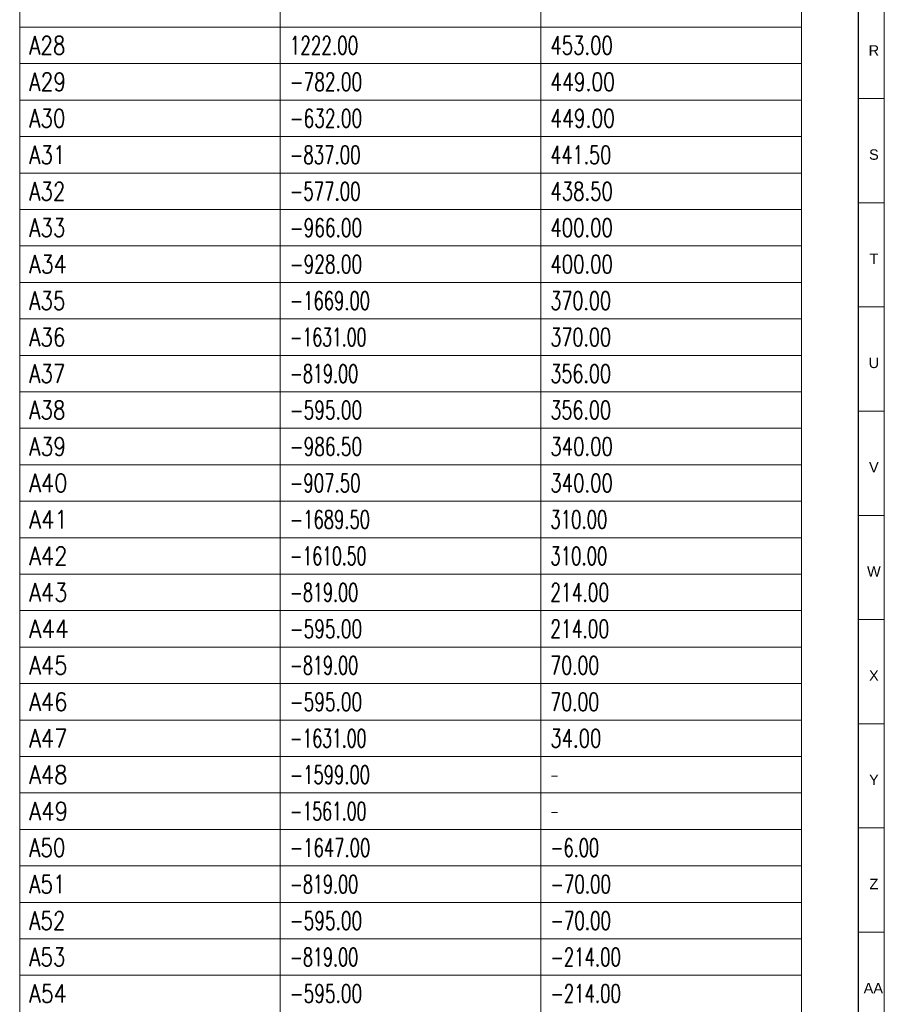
# Model space of a CAD drawing. Header units: millimetres. Extents: x -34 to 6620, y -230 to 4700.
# Tile 214 of 216: x 6452 to 6618, y 4196 to 4385. Entities that reach past the tile are written whole.
import ezdxf

# ---------------------------------------------------------------- set-up
doc = ezdxf.new("R2010")
doc.units = ezdxf.units.MM
doc.layers.add('1', color=7, linetype='Continuous', true_color=0xffffff)
doc.styles.add('Arial Unicode MS', font='Arial Unicode MS')
doc.styles.add('latin_extended', font='simplex.shx')

# ---------------------------------------------------------------- blocks, each defined once
blk = doc.blocks.new('TabularNote4')
at = {"layer": '1', "color": 163, "linetype": 'Continuous', "lineweight": 18}
for p, q in [((6452.106456, 4390.712114), (6452.106456, 4383.712114)), ((6502.106456, 4390.712114), (6502.106456, 4383.712114)), ((6552.106456, 4390.712114), (6552.106456, 4383.712114)), ((6602.106456, 4390.712114), (6602.106456, 4383.712114)), ((6452.106456, 4383.712114), (6502.106456, 4383.712114)), ((6452.106456, 4383.712114), (6452.106456, 4376.712114)), ((6502.106456, 4383.712114), (6552.106456, 4383.712114)), ((6502.106456, 4383.712114), (6502.106456, 4376.712114)), ((6552.106456, 4383.712114), (6602.106456, 4383.712114)), ((6552.106456, 4383.712114), (6552.106456, 4376.712114)), ((6602.106456, 4383.712114), (6602.106456, 4376.712114)), ((6452.106456, 4376.712114), (6502.106456, 4376.712114)), ((6452.106456, 4376.712114), (6452.106456, 4369.712114)), ((6502.106456, 4376.712114), (6552.106456, 4376.712114)), ((6502.106456, 4376.712114), (6502.106456, 4369.712114)), ((6552.106456, 4376.712114), (6602.106456, 4376.712114)), ((6552.106456, 4376.712114), (6552.106456, 4369.712114)), ((6602.106456, 4376.712114), (6602.106456, 4369.712114)), ((6452.106456, 4369.712114), (6502.106456, 4369.712114)), ((6452.106456, 4369.712114), (6452.106456, 4362.712114)), ((6502.106456, 4369.712114), (6552.106456, 4369.712114)), ((6502.106456, 4369.712114), (6502.106456, 4362.712114)), ((6552.106456, 4369.712114), (6602.106456, 4369.712114)), ((6552.106456, 4369.712114), (6552.106456, 4362.712114)), ((6602.106456, 4369.712114), (6602.106456, 4362.712114)), ((6452.106456, 4362.712114), (6502.106456, 4362.712114)), ((6452.106456, 4362.712114), (6452.106456, 4355.712114)), ((6502.106456, 4362.712114), (6552.106456, 4362.712114)), ((6502.106456, 4362.712114), (6502.106456, 4355.712114)), ((6552.106456, 4362.712114), (6602.106456, 4362.712114)), ((6552.106456, 4362.712114), (6552.106456, 4355.712114)), ((6602.106456, 4362.712114), (6602.106456, 4355.712114)), ((6452.106456, 4355.712114), (6502.106456, 4355.712114)), ((6452.106456, 4355.712114), (6452.106456, 4348.712114)), ((6502.106456, 4355.712114), (6552.106456, 4355.712114)), ((6502.106456, 4355.712114), (6502.106456, 4348.712114)), ((6552.106456, 4355.712114), (6602.106456, 4355.712114)), ((6552.106456, 4355.712114), (6552.106456, 4348.712114)), ((6602.106456, 4355.712114), (6602.106456, 4348.712114)), ((6452.106456, 4348.712114), (6502.106456, 4348.712114)), ((6452.106456, 4348.712114), (6452.106456, 4341.712114)), ((6502.106456, 4348.712114), (6552.106456, 4348.712114)), ((6502.106456, 4348.712114), (6502.106456, 4341.712114)), ((6552.106456, 4348.712114), (6602.106456, 4348.712114)), ((6552.106456, 4348.712114), (6552.106456, 4341.712114)), ((6602.106456, 4348.712114), (6602.106456, 4341.712114)), ((6452.106456, 4341.712114), (6502.106456, 4341.712114)), ((6452.106456, 4341.712114), (6452.106456, 4334.712114)), ((6502.106456, 4341.712114), (6552.106456, 4341.712114)), ((6502.106456, 4341.712114), (6502.106456, 4334.712114)), ((6552.106456, 4341.712114), (6602.106456, 4341.712114)), ((6552.106456, 4341.712114), (6552.106456, 4334.712114)), ((6602.106456, 4341.712114), (6602.106456, 4334.712114)), ((6452.106456, 4334.712114), (6502.106456, 4334.712114)), ((6452.106456, 4334.712114), (6452.106456, 4327.712114)), ((6502.106456, 4334.712114), (6552.106456, 4334.712114)), ((6502.106456, 4334.712114), (6502.106456, 4327.712114)), ((6552.106456, 4334.712114), (6602.106456, 4334.712114)), ((6552.106456, 4334.712114), (6552.106456, 4327.712114)), ((6602.106456, 4334.712114), (6602.106456, 4327.712114)), ((6452.106456, 4327.712114), (6502.106456, 4327.712114)), ((6452.106456, 4327.712114), (6452.106456, 4320.712114)), ((6502.106456, 4327.712114), (6552.106456, 4327.712114)), ((6502.106456, 4327.712114), (6502.106456, 4320.712114)), ((6552.106456, 4327.712114), (6602.106456, 4327.712114)), ((6552.106456, 4327.712114), (6552.106456, 4320.712114)), ((6602.106456, 4327.712114), (6602.106456, 4320.712114)), ((6452.106456, 4320.712114), (6502.106456, 4320.712114)), ((6452.106456, 4320.712114), (6452.106456, 4313.712114)), ((6502.106456, 4320.712114), (6552.106456, 4320.712114)), ((6502.106456, 4320.712114), (6502.106456, 4313.712114)), ((6552.106456, 4320.712114), (6602.106456, 4320.712114)), ((6552.106456, 4320.712114), (6552.106456, 4313.712114)), ((6602.106456, 4320.712114), (6602.106456, 4313.712114)), ((6452.106456, 4313.712114), (6502.106456, 4313.712114)), ((6452.106456, 4313.712114), (6452.106456, 4306.712114)), ((6502.106456, 4313.712114), (6552.106456, 4313.712114)), ((6502.106456, 4313.712114), (6502.106456, 4306.712114)), ((6552.106456, 4313.712114), (6602.106456, 4313.712114)), ((6552.106456, 4313.712114), (6552.106456, 4306.712114)), ((6602.106456, 4313.712114), (6602.106456, 4306.712114)), ((6452.106456, 4306.712114), (6502.106456, 4306.712114)), ((6452.106456, 4306.712114), (6452.106456, 4299.712114)), ((6502.106456, 4306.712114), (6552.106456, 4306.712114)), ((6502.106456, 4306.712114), (6502.106456, 4299.712114)), ((6552.106456, 4306.712114), (6602.106456, 4306.712114)), ((6552.106456, 4306.712114), (6552.106456, 4299.712114)), ((6602.106456, 4306.712114), (6602.106456, 4299.712114)), ((6452.106456, 4299.712114), (6502.106456, 4299.712114)), ((6452.106456, 4299.712114), (6452.106456, 4292.712114)), ((6502.106456, 4299.712114), (6552.106456, 4299.712114)), ((6502.106456, 4299.712114), (6502.106456, 4292.712114)), ((6552.106456, 4299.712114), (6602.106456, 4299.712114)), ((6552.106456, 4299.712114), (6552.106456, 4292.712114)), ((6602.106456, 4299.712114), (6602.106456, 4292.712114)), ((6452.106456, 4292.712114), (6502.106456, 4292.712114)), ((6452.106456, 4292.712114), (6452.106456, 4285.712114)), ((6502.106456, 4292.712114), (6552.106456, 4292.712114)), ((6502.106456, 4292.712114), (6502.106456, 4285.712114)), ((6552.106456, 4292.712114), (6602.106456, 4292.712114)), ((6552.106456, 4292.712114), (6552.106456, 4285.712114)), ((6602.106456, 4292.712114), (6602.106456, 4285.712114)), ((6452.106456, 4285.712114), (6502.106456, 4285.712114)), ((6452.106456, 4285.712114), (6452.106456, 4278.712114)), ((6502.106456, 4285.712114), (6552.106456, 4285.712114)), ((6502.106456, 4285.712114), (6502.106456, 4278.712114)), ((6552.106456, 4285.712114), (6602.106456, 4285.712114)), ((6552.106456, 4285.712114), (6552.106456, 4278.712114)), ((6602.106456, 4285.712114), (6602.106456, 4278.712114)), ((6452.106456, 4278.712114), (6502.106456, 4278.712114)), ((6452.106456, 4278.712114), (6452.106456, 4271.712114)), ((6502.106456, 4278.712114), (6552.106456, 4278.712114)), ((6502.106456, 4278.712114), (6502.106456, 4271.712114)), ((6552.106456, 4278.712114), (6602.106456, 4278.712114)), ((6552.106456, 4278.712114), (6552.106456, 4271.712114)), ((6602.106456, 4278.712114), (6602.106456, 4271.712114)), ((6452.106456, 4271.712114), (6502.106456, 4271.712114)), ((6452.106456, 4271.712114), (6452.106456, 4264.712114)), ((6502.106456, 4271.712114), (6552.106456, 4271.712114)), ((6502.106456, 4271.712114), (6502.106456, 4264.712114)), ((6552.106456, 4271.712114), (6602.106456, 4271.712114)), ((6552.106456, 4271.712114), (6552.106456, 4264.712114)), ((6602.106456, 4271.712114), (6602.106456, 4264.712114)), ((6452.106456, 4264.712114), (6502.106456, 4264.712114)), ((6452.106456, 4264.712114), (6452.106456, 4257.712114)), ((6502.106456, 4264.712114), (6552.106456, 4264.712114)), ((6502.106456, 4264.712114), (6502.106456, 4257.712114)), ((6552.106456, 4264.712114), (6602.106456, 4264.712114)), ((6552.106456, 4264.712114), (6552.106456, 4257.712114)), ((6602.106456, 4264.712114), (6602.106456, 4257.712114)), ((6452.106456, 4257.712114), (6502.106456, 4257.712114)), ((6452.106456, 4257.712114), (6452.106456, 4250.712114)), ((6502.106456, 4257.712114), (6552.106456, 4257.712114)), ((6502.106456, 4257.712114), (6502.106456, 4250.712114)), ((6552.106456, 4257.712114), (6602.106456, 4257.712114)), ((6552.106456, 4257.712114), (6552.106456, 4250.712114)), ((6602.106456, 4257.712114), (6602.106456, 4250.712114)), ((6452.106456, 4250.712114), (6502.106456, 4250.712114)), ((6452.106456, 4250.712114), (6452.106456, 4243.712114)), ((6502.106456, 4250.712114), (6552.106456, 4250.712114)), ((6502.106456, 4250.712114), (6502.106456, 4243.712114)), ((6552.106456, 4250.712114), (6602.106456, 4250.712114)), ((6552.106456, 4250.712114), (6552.106456, 4243.712114)), ((6602.106456, 4250.712114), (6602.106456, 4243.712114)), ((6452.106456, 4243.712114), (6502.106456, 4243.712114)), ((6452.106456, 4243.712114), (6452.106456, 4236.712114)), ((6502.106456, 4243.712114), (6552.106456, 4243.712114)), ((6502.106456, 4243.712114), (6502.106456, 4236.712114)), ((6552.106456, 4243.712114), (6602.106456, 4243.712114)), ((6552.106456, 4243.712114), (6552.106456, 4236.712114)), ((6602.106456, 4243.712114), (6602.106456, 4236.712114)), ((6452.106456, 4236.712114), (6502.106456, 4236.712114)), ((6452.106456, 4236.712114), (6452.106456, 4229.712114)), ((6502.106456, 4236.712114), (6552.106456, 4236.712114)), ((6502.106456, 4236.712114), (6502.106456, 4229.712114)), ((6552.106456, 4236.712114), (6602.106456, 4236.712114)), ((6552.106456, 4236.712114), (6552.106456, 4229.712114)), ((6602.106456, 4236.712114), (6602.106456, 4229.712114)), ((6452.106456, 4229.712114), (6502.106456, 4229.712114)), ((6452.106456, 4229.712114), (6452.106456, 4222.712114)), ((6502.106456, 4229.712114), (6552.106456, 4229.712114)), ((6502.106456, 4229.712114), (6502.106456, 4222.712114)), ((6552.106456, 4229.712114), (6602.106456, 4229.712114)), ((6552.106456, 4229.712114), (6552.106456, 4222.712114)), ((6602.106456, 4229.712114), (6602.106456, 4222.712114)), ((6452.106456, 4222.712114), (6502.106456, 4222.712114)), ((6452.106456, 4222.712114), (6452.106456, 4215.712114)), ((6502.106456, 4222.712114), (6552.106456, 4222.712114)), ((6502.106456, 4222.712114), (6502.106456, 4215.712114)), ((6552.106456, 4222.712114), (6602.106456, 4222.712114)), ((6552.106456, 4222.712114), (6552.106456, 4215.712114)), ((6602.106456, 4222.712114), (6602.106456, 4215.712114)), ((6452.106456, 4215.712114), (6502.106456, 4215.712114)), ((6452.106456, 4215.712114), (6452.106456, 4208.712114)), ((6502.106456, 4215.712114), (6552.106456, 4215.712114)), ((6502.106456, 4215.712114), (6502.106456, 4208.712114)), ((6552.106456, 4215.712114), (6602.106456, 4215.712114)), ((6552.106456, 4215.712114), (6552.106456, 4208.712114)), ((6602.106456, 4215.712114), (6602.106456, 4208.712114)), ((6452.106456, 4208.712114), (6502.106456, 4208.712114)), ((6452.106456, 4208.712114), (6452.106456, 4201.712114)), ((6502.106456, 4208.712114), (6552.106456, 4208.712114)), ((6502.106456, 4208.712114), (6502.106456, 4201.712114)), ((6552.106456, 4208.712114), (6602.106456, 4208.712114)), ((6552.106456, 4208.712114), (6552.106456, 4201.712114)), ((6602.106456, 4208.712114), (6602.106456, 4201.712114)), ((6452.106456, 4201.712114), (6502.106456, 4201.712114)), ((6452.106456, 4201.712114), (6452.106456, 4194.712114)), ((6502.106456, 4201.712114), (6552.106456, 4201.712114)), ((6502.106456, 4201.712114), (6502.106456, 4194.712114)), ((6552.106456, 4201.712114), (6602.106456, 4201.712114)), ((6552.106456, 4201.712114), (6552.106456, 4194.712114)), ((6602.106456, 4201.712114), (6602.106456, 4194.712114))]:
    blk.add_line(p, q, dxfattribs=at)
at = {"layer": '1', "color": 2, "linetype": 'Continuous', "lineweight": 13, "char_height": 3.5, "attachment_point": 4, "line_spacing_factor": 0.963855, "style": 'latin_extended'}
for s, insert in [('\\W0.7994;A28', (6453.923956, 4380.212114)), ('\\W0.6743;1222.00', (6503.923956, 4380.212114)), ('\\W0.7268;453.00', (6553.923956, 4380.212114)), ('\\W0.8142;A29', (6453.923956, 4373.212114)), ('\\W0.6809;-782.00', (6503.923956, 4373.212114)), ('\\W0.7513;449.00', (6553.923956, 4373.212114)), ('\\W0.7994;A30', (6453.923956, 4366.212114)), ('\\W0.6809;-632.00', (6503.923956, 4366.212114)), ('\\W0.7513;449.00', (6553.923956, 4366.212114)), ('\\W0.8036;A31', (6453.923956, 4359.212114)), ('\\W0.6661;-837.00', (6503.923956, 4359.212114)), ('\\W0.7084;441.50', (6553.923956, 4359.212114)), ('\\W0.7994;A32', (6453.923956, 4352.212114)), ('\\W0.6661;-577.00', (6503.923956, 4352.212114)), ('\\W0.7268;438.50', (6553.923956, 4352.212114)), ('\\W0.7994;A33', (6453.923956, 4345.212114)), ('\\W0.6809;-966.00', (6503.923956, 4345.212114)), ('\\W0.7268;400.00', (6553.923956, 4345.212114)), ('\\W0.8262;A34', (6453.923956, 4338.212114)), ('\\W0.6809;-928.00', (6503.923956, 4338.212114)), ('\\W0.7268;400.00', (6553.923956, 4338.212114)), ('\\W0.7994;A35', (6453.923956, 4331.212114)), ('\\W0.6584;-1669.00', (6503.923956, 4331.212114)), ('\\W0.7053;370.00', (6553.923956, 4331.212114)), ('\\W0.7994;A36', (6453.923956, 4324.212114)), ('\\W0.6284;-1631.00', (6503.923956, 4324.212114)), ('\\W0.7053;370.00', (6553.923956, 4324.212114)), ('\\W0.7994;A37', (6453.923956, 4317.212114)), ('\\W0.6439;-819.00', (6503.923956, 4317.212114)), ('\\W0.7053;356.00', (6553.923956, 4317.212114)), ('\\W0.7994;A38', (6453.923956, 4310.212114)), ('\\W0.6809;-595.00', (6503.923956, 4310.212114)), ('\\W0.7053;356.00', (6553.923956, 4310.212114)), ('\\W0.8142;A39', (6453.923956, 4303.212114)), ('\\W0.6809;-986.50', (6503.923956, 4303.212114)), ('\\W0.7268;340.00', (6553.923956, 4303.212114)), ('\\W0.8412;A40', (6453.923956, 4296.212114)), ('\\W0.6661;-907.50', (6503.923956, 4296.212114)), ('\\W0.7268;340.00', (6553.923956, 4296.212114)), ('\\W0.8504;A41', (6453.923956, 4289.212114)), ('\\W0.6584;-1689.50', (6503.923956, 4289.212114)), ('\\W0.6624;310.00', (6553.923956, 4289.212114)), ('\\W0.8412;A42', (6453.923956, 4282.212114)), ('\\W0.6284;-1610.50', (6503.923956, 4282.212114)), ('\\W0.6624;310.00', (6553.923956, 4282.212114)), ('\\W0.8412;A43', (6453.923956, 4275.212114)), ('\\W0.6439;-819.00', (6503.923956, 4275.212114)), ('\\W0.6838;214.00', (6553.923956, 4275.212114)), ('\\W0.8730;A44', (6453.923956, 4268.212114)), ('\\W0.6809;-595.00', (6503.923956, 4268.212114)), ('\\W0.6838;214.00', (6553.923956, 4268.212114)), ('\\W0.8412;A45', (6453.923956, 4261.212114)), ('\\W0.6439;-819.00', (6503.923956, 4261.212114)), ('\\W0.6940;70.00', (6553.923956, 4261.212114)), ('\\W0.8412;A46', (6453.923956, 4254.212114)), ('\\W0.6809;-595.00', (6503.923956, 4254.212114)), ('\\W0.6940;70.00', (6553.923956, 4254.212114)), ('\\W0.8412;A47', (6453.923956, 4247.212114)), ('\\W0.6284;-1631.00', (6503.923956, 4247.212114)), ('\\W0.7241;34.00', (6553.923956, 4247.212114)), ('\\W0.8412;A48', (6453.923956, 4240.212114)), ('\\W0.6584;-1599.00', (6503.923956, 4240.212114)), ('\\W0.4176;-', (6553.923956, 4240.212114)), ('\\W0.8568;A49', (6453.923956, 4233.212114)), ('\\W0.6284;-1561.00', (6503.923956, 4233.212114)), ('\\W0.4176;-', (6553.923956, 4233.212114)), ('\\W0.7994;A50', (6453.923956, 4226.212114)), ('\\W0.6605;-1647.00', (6503.923956, 4226.212114)), ('\\W0.6492;-6.00', (6553.923956, 4226.212114)), ('\\W0.8036;A51', (6453.923956, 4219.212114)), ('\\W0.6439;-819.00', (6503.923956, 4219.212114)), ('\\W0.6679;-70.00', (6553.923956, 4219.212114)), ('\\W0.7994;A52', (6453.923956, 4212.212114)), ('\\W0.6809;-595.00', (6503.923956, 4212.212114)), ('\\W0.6679;-70.00', (6553.923956, 4212.212114)), ('\\W0.7994;A53', (6453.923956, 4205.212114)), ('\\W0.6439;-819.00', (6503.923956, 4205.212114)), ('\\W0.6637;-214.00', (6553.923956, 4205.212114)), ('\\W0.8262;A54', (6453.923956, 4198.212114)), ('\\W0.6809;-595.00', (6503.923956, 4198.212114)), ('\\W0.6637;-214.00', (6553.923956, 4198.212114))]:
    blk.add_mtext(s, dxfattribs=dict(at, insert=insert))
blk = doc.blocks.new('TabularNote6')
at = {"layer": '1', "color": 163, "linetype": 'Continuous', "lineweight": 18}
for p, q in [((6452.106456, 4390.712114), (6452.106456, 4383.712114)), ((6502.106456, 4390.712114), (6502.106456, 4383.712114)), ((6552.106456, 4390.712114), (6552.106456, 4383.712114)), ((6602.106456, 4390.712114), (6602.106456, 4383.712114)), ((6452.106456, 4383.712114), (6502.106456, 4383.712114)), ((6452.106456, 4383.712114), (6452.106456, 4376.712114)), ((6502.106456, 4383.712114), (6552.106456, 4383.712114)), ((6502.106456, 4383.712114), (6502.106456, 4376.712114)), ((6552.106456, 4383.712114), (6602.106456, 4383.712114)), ((6552.106456, 4383.712114), (6552.106456, 4376.712114)), ((6602.106456, 4383.712114), (6602.106456, 4376.712114)), ((6452.106456, 4376.712114), (6502.106456, 4376.712114)), ((6452.106456, 4376.712114), (6452.106456, 4369.712114)), ((6502.106456, 4376.712114), (6552.106456, 4376.712114)), ((6502.106456, 4376.712114), (6502.106456, 4369.712114)), ((6552.106456, 4376.712114), (6602.106456, 4376.712114)), ((6552.106456, 4376.712114), (6552.106456, 4369.712114)), ((6602.106456, 4376.712114), (6602.106456, 4369.712114)), ((6452.106456, 4369.712114), (6502.106456, 4369.712114)), ((6452.106456, 4369.712114), (6452.106456, 4362.712114)), ((6502.106456, 4369.712114), (6552.106456, 4369.712114)), ((6502.106456, 4369.712114), (6502.106456, 4362.712114)), ((6552.106456, 4369.712114), (6602.106456, 4369.712114)), ((6552.106456, 4369.712114), (6552.106456, 4362.712114)), ((6602.106456, 4369.712114), (6602.106456, 4362.712114)), ((6452.106456, 4362.712114), (6502.106456, 4362.712114)), ((6452.106456, 4362.712114), (6452.106456, 4355.712114)), ((6502.106456, 4362.712114), (6552.106456, 4362.712114)), ((6502.106456, 4362.712114), (6502.106456, 4355.712114)), ((6552.106456, 4362.712114), (6602.106456, 4362.712114)), ((6552.106456, 4362.712114), (6552.106456, 4355.712114)), ((6602.106456, 4362.712114), (6602.106456, 4355.712114)), ((6452.106456, 4355.712114), (6502.106456, 4355.712114)), ((6452.106456, 4355.712114), (6452.106456, 4348.712114)), ((6502.106456, 4355.712114), (6552.106456, 4355.712114)), ((6502.106456, 4355.712114), (6502.106456, 4348.712114)), ((6552.106456, 4355.712114), (6602.106456, 4355.712114)), ((6552.106456, 4355.712114), (6552.106456, 4348.712114)), ((6602.106456, 4355.712114), (6602.106456, 4348.712114)), ((6452.106456, 4348.712114), (6502.106456, 4348.712114)), ((6452.106456, 4348.712114), (6452.106456, 4341.712114)), ((6502.106456, 4348.712114), (6552.106456, 4348.712114)), ((6502.106456, 4348.712114), (6502.106456, 4341.712114)), ((6552.106456, 4348.712114), (6602.106456, 4348.712114)), ((6552.106456, 4348.712114), (6552.106456, 4341.712114)), ((6602.106456, 4348.712114), (6602.106456, 4341.712114)), ((6452.106456, 4341.712114), (6502.106456, 4341.712114)), ((6452.106456, 4341.712114), (6452.106456, 4334.712114)), ((6502.106456, 4341.712114), (6552.106456, 4341.712114)), ((6502.106456, 4341.712114), (6502.106456, 4334.712114)), ((6552.106456, 4341.712114), (6602.106456, 4341.712114)), ((6552.106456, 4341.712114), (6552.106456, 4334.712114)), ((6602.106456, 4341.712114), (6602.106456, 4334.712114)), ((6452.106456, 4334.712114), (6502.106456, 4334.712114)), ((6452.106456, 4334.712114), (6452.106456, 4327.712114)), ((6502.106456, 4334.712114), (6552.106456, 4334.712114)), ((6502.106456, 4334.712114), (6502.106456, 4327.712114)), ((6552.106456, 4334.712114), (6602.106456, 4334.712114)), ((6552.106456, 4334.712114), (6552.106456, 4327.712114)), ((6602.106456, 4334.712114), (6602.106456, 4327.712114)), ((6452.106456, 4327.712114), (6502.106456, 4327.712114)), ((6452.106456, 4327.712114), (6452.106456, 4320.712114)), ((6502.106456, 4327.712114), (6552.106456, 4327.712114)), ((6502.106456, 4327.712114), (6502.106456, 4320.712114)), ((6552.106456, 4327.712114), (6602.106456, 4327.712114)), ((6552.106456, 4327.712114), (6552.106456, 4320.712114)), ((6602.106456, 4327.712114), (6602.106456, 4320.712114)), ((6452.106456, 4320.712114), (6502.106456, 4320.712114)), ((6452.106456, 4320.712114), (6452.106456, 4313.712114)), ((6502.106456, 4320.712114), (6552.106456, 4320.712114)), ((6502.106456, 4320.712114), (6502.106456, 4313.712114)), ((6552.106456, 4320.712114), (6602.106456, 4320.712114)), ((6552.106456, 4320.712114), (6552.106456, 4313.712114)), ((6602.106456, 4320.712114), (6602.106456, 4313.712114)), ((6452.106456, 4313.712114), (6502.106456, 4313.712114)), ((6452.106456, 4313.712114), (6452.106456, 4306.712114)), ((6502.106456, 4313.712114), (6552.106456, 4313.712114)), ((6502.106456, 4313.712114), (6502.106456, 4306.712114)), ((6552.106456, 4313.712114), (6602.106456, 4313.712114)), ((6552.106456, 4313.712114), (6552.106456, 4306.712114)), ((6602.106456, 4313.712114), (6602.106456, 4306.712114)), ((6452.106456, 4306.712114), (6502.106456, 4306.712114)), ((6452.106456, 4306.712114), (6452.106456, 4299.712114)), ((6502.106456, 4306.712114), (6552.106456, 4306.712114)), ((6502.106456, 4306.712114), (6502.106456, 4299.712114)), ((6552.106456, 4306.712114), (6602.106456, 4306.712114)), ((6552.106456, 4306.712114), (6552.106456, 4299.712114)), ((6602.106456, 4306.712114), (6602.106456, 4299.712114)), ((6452.106456, 4299.712114), (6502.106456, 4299.712114)), ((6452.106456, 4299.712114), (6452.106456, 4292.712114)), ((6502.106456, 4299.712114), (6552.106456, 4299.712114)), ((6502.106456, 4299.712114), (6502.106456, 4292.712114)), ((6552.106456, 4299.712114), (6602.106456, 4299.712114)), ((6552.106456, 4299.712114), (6552.106456, 4292.712114)), ((6602.106456, 4299.712114), (6602.106456, 4292.712114)), ((6452.106456, 4292.712114), (6502.106456, 4292.712114)), ((6452.106456, 4292.712114), (6452.106456, 4285.712114)), ((6502.106456, 4292.712114), (6552.106456, 4292.712114)), ((6502.106456, 4292.712114), (6502.106456, 4285.712114)), ((6552.106456, 4292.712114), (6602.106456, 4292.712114)), ((6552.106456, 4292.712114), (6552.106456, 4285.712114)), ((6602.106456, 4292.712114), (6602.106456, 4285.712114)), ((6452.106456, 4285.712114), (6502.106456, 4285.712114)), ((6452.106456, 4285.712114), (6452.106456, 4278.712114)), ((6502.106456, 4285.712114), (6552.106456, 4285.712114)), ((6502.106456, 4285.712114), (6502.106456, 4278.712114)), ((6552.106456, 4285.712114), (6602.106456, 4285.712114)), ((6552.106456, 4285.712114), (6552.106456, 4278.712114)), ((6602.106456, 4285.712114), (6602.106456, 4278.712114)), ((6452.106456, 4278.712114), (6502.106456, 4278.712114)), ((6452.106456, 4278.712114), (6452.106456, 4271.712114)), ((6502.106456, 4278.712114), (6552.106456, 4278.712114)), ((6502.106456, 4278.712114), (6502.106456, 4271.712114)), ((6552.106456, 4278.712114), (6602.106456, 4278.712114)), ((6552.106456, 4278.712114), (6552.106456, 4271.712114)), ((6602.106456, 4278.712114), (6602.106456, 4271.712114)), ((6452.106456, 4271.712114), (6502.106456, 4271.712114)), ((6452.106456, 4271.712114), (6452.106456, 4264.712114)), ((6502.106456, 4271.712114), (6552.106456, 4271.712114)), ((6502.106456, 4271.712114), (6502.106456, 4264.712114)), ((6552.106456, 4271.712114), (6602.106456, 4271.712114)), ((6552.106456, 4271.712114), (6552.106456, 4264.712114)), ((6602.106456, 4271.712114), (6602.106456, 4264.712114)), ((6452.106456, 4264.712114), (6502.106456, 4264.712114)), ((6452.106456, 4264.712114), (6452.106456, 4257.712114)), ((6502.106456, 4264.712114), (6552.106456, 4264.712114)), ((6502.106456, 4264.712114), (6502.106456, 4257.712114)), ((6552.106456, 4264.712114), (6602.106456, 4264.712114)), ((6552.106456, 4264.712114), (6552.106456, 4257.712114)), ((6602.106456, 4264.712114), (6602.106456, 4257.712114)), ((6452.106456, 4257.712114), (6502.106456, 4257.712114)), ((6452.106456, 4257.712114), (6452.106456, 4250.712114)), ((6502.106456, 4257.712114), (6552.106456, 4257.712114)), ((6502.106456, 4257.712114), (6502.106456, 4250.712114)), ((6552.106456, 4257.712114), (6602.106456, 4257.712114)), ((6552.106456, 4257.712114), (6552.106456, 4250.712114)), ((6602.106456, 4257.712114), (6602.106456, 4250.712114)), ((6452.106456, 4250.712114), (6502.106456, 4250.712114)), ((6452.106456, 4250.712114), (6452.106456, 4243.712114)), ((6502.106456, 4250.712114), (6552.106456, 4250.712114)), ((6502.106456, 4250.712114), (6502.106456, 4243.712114)), ((6552.106456, 4250.712114), (6602.106456, 4250.712114)), ((6552.106456, 4250.712114), (6552.106456, 4243.712114)), ((6602.106456, 4250.712114), (6602.106456, 4243.712114)), ((6452.106456, 4243.712114), (6502.106456, 4243.712114)), ((6452.106456, 4243.712114), (6452.106456, 4236.712114)), ((6502.106456, 4243.712114), (6552.106456, 4243.712114)), ((6502.106456, 4243.712114), (6502.106456, 4236.712114)), ((6552.106456, 4243.712114), (6602.106456, 4243.712114)), ((6552.106456, 4243.712114), (6552.106456, 4236.712114)), ((6602.106456, 4243.712114), (6602.106456, 4236.712114)), ((6452.106456, 4236.712114), (6502.106456, 4236.712114)), ((6452.106456, 4236.712114), (6452.106456, 4229.712114)), ((6502.106456, 4236.712114), (6552.106456, 4236.712114)), ((6502.106456, 4236.712114), (6502.106456, 4229.712114)), ((6552.106456, 4236.712114), (6602.106456, 4236.712114)), ((6552.106456, 4236.712114), (6552.106456, 4229.712114)), ((6602.106456, 4236.712114), (6602.106456, 4229.712114)), ((6452.106456, 4229.712114), (6502.106456, 4229.712114)), ((6452.106456, 4229.712114), (6452.106456, 4222.712114)), ((6502.106456, 4229.712114), (6552.106456, 4229.712114)), ((6502.106456, 4229.712114), (6502.106456, 4222.712114)), ((6552.106456, 4229.712114), (6602.106456, 4229.712114)), ((6552.106456, 4229.712114), (6552.106456, 4222.712114)), ((6602.106456, 4229.712114), (6602.106456, 4222.712114)), ((6452.106456, 4222.712114), (6502.106456, 4222.712114)), ((6452.106456, 4222.712114), (6452.106456, 4215.712114)), ((6502.106456, 4222.712114), (6552.106456, 4222.712114)), ((6502.106456, 4222.712114), (6502.106456, 4215.712114)), ((6552.106456, 4222.712114), (6602.106456, 4222.712114)), ((6552.106456, 4222.712114), (6552.106456, 4215.712114)), ((6602.106456, 4222.712114), (6602.106456, 4215.712114)), ((6452.106456, 4215.712114), (6502.106456, 4215.712114)), ((6452.106456, 4215.712114), (6452.106456, 4208.712114)), ((6502.106456, 4215.712114), (6552.106456, 4215.712114)), ((6502.106456, 4215.712114), (6502.106456, 4208.712114)), ((6552.106456, 4215.712114), (6602.106456, 4215.712114)), ((6552.106456, 4215.712114), (6552.106456, 4208.712114)), ((6602.106456, 4215.712114), (6602.106456, 4208.712114)), ((6452.106456, 4208.712114), (6502.106456, 4208.712114)), ((6452.106456, 4208.712114), (6452.106456, 4201.712114)), ((6502.106456, 4208.712114), (6552.106456, 4208.712114)), ((6502.106456, 4208.712114), (6502.106456, 4201.712114)), ((6552.106456, 4208.712114), (6602.106456, 4208.712114)), ((6552.106456, 4208.712114), (6552.106456, 4201.712114)), ((6602.106456, 4208.712114), (6602.106456, 4201.712114)), ((6452.106456, 4201.712114), (6502.106456, 4201.712114)), ((6452.106456, 4201.712114), (6452.106456, 4194.712114)), ((6502.106456, 4201.712114), (6552.106456, 4201.712114)), ((6502.106456, 4201.712114), (6502.106456, 4194.712114)), ((6552.106456, 4201.712114), (6602.106456, 4201.712114)), ((6552.106456, 4201.712114), (6552.106456, 4194.712114)), ((6602.106456, 4201.712114), (6602.106456, 4194.712114))]:
    blk.add_line(p, q, dxfattribs=at)
at = {"layer": '1', "color": 2, "linetype": 'Continuous', "lineweight": 13, "char_height": 3.5, "attachment_point": 4, "line_spacing_factor": 0.963855, "style": 'latin_extended'}
for s, insert in [('\\W0.7994;A28', (6453.923956, 4380.212114)), ('\\W0.6743;1222.00', (6503.923956, 4380.212114)), ('\\W0.7268;453.00', (6553.923956, 4380.212114)), ('\\W0.8142;A29', (6453.923956, 4373.212114)), ('\\W0.6809;-782.00', (6503.923956, 4373.212114)), ('\\W0.7513;449.00', (6553.923956, 4373.212114)), ('\\W0.7994;A30', (6453.923956, 4366.212114)), ('\\W0.6809;-632.00', (6503.923956, 4366.212114)), ('\\W0.7513;449.00', (6553.923956, 4366.212114)), ('\\W0.8036;A31', (6453.923956, 4359.212114)), ('\\W0.6661;-837.00', (6503.923956, 4359.212114)), ('\\W0.7084;441.50', (6553.923956, 4359.212114)), ('\\W0.7994;A32', (6453.923956, 4352.212114)), ('\\W0.6661;-577.00', (6503.923956, 4352.212114)), ('\\W0.7268;438.50', (6553.923956, 4352.212114)), ('\\W0.7994;A33', (6453.923956, 4345.212114)), ('\\W0.6809;-966.00', (6503.923956, 4345.212114)), ('\\W0.7268;400.00', (6553.923956, 4345.212114)), ('\\W0.8262;A34', (6453.923956, 4338.212114)), ('\\W0.6809;-928.00', (6503.923956, 4338.212114)), ('\\W0.7268;400.00', (6553.923956, 4338.212114)), ('\\W0.7994;A35', (6453.923956, 4331.212114)), ('\\W0.6584;-1669.00', (6503.923956, 4331.212114)), ('\\W0.7053;370.00', (6553.923956, 4331.212114)), ('\\W0.7994;A36', (6453.923956, 4324.212114)), ('\\W0.6284;-1631.00', (6503.923956, 4324.212114)), ('\\W0.7053;370.00', (6553.923956, 4324.212114)), ('\\W0.7994;A37', (6453.923956, 4317.212114)), ('\\W0.6439;-819.00', (6503.923956, 4317.212114)), ('\\W0.7053;356.00', (6553.923956, 4317.212114)), ('\\W0.7994;A38', (6453.923956, 4310.212114)), ('\\W0.6809;-595.00', (6503.923956, 4310.212114)), ('\\W0.7053;356.00', (6553.923956, 4310.212114)), ('\\W0.8142;A39', (6453.923956, 4303.212114)), ('\\W0.6809;-986.50', (6503.923956, 4303.212114)), ('\\W0.7268;340.00', (6553.923956, 4303.212114)), ('\\W0.8412;A40', (6453.923956, 4296.212114)), ('\\W0.6661;-907.50', (6503.923956, 4296.212114)), ('\\W0.7268;340.00', (6553.923956, 4296.212114)), ('\\W0.8504;A41', (6453.923956, 4289.212114)), ('\\W0.6584;-1689.50', (6503.923956, 4289.212114)), ('\\W0.6624;310.00', (6553.923956, 4289.212114)), ('\\W0.8412;A42', (6453.923956, 4282.212114)), ('\\W0.6284;-1610.50', (6503.923956, 4282.212114)), ('\\W0.6624;310.00', (6553.923956, 4282.212114)), ('\\W0.8412;A43', (6453.923956, 4275.212114)), ('\\W0.6439;-819.00', (6503.923956, 4275.212114)), ('\\W0.6838;214.00', (6553.923956, 4275.212114)), ('\\W0.8730;A44', (6453.923956, 4268.212114)), ('\\W0.6809;-595.00', (6503.923956, 4268.212114)), ('\\W0.6838;214.00', (6553.923956, 4268.212114)), ('\\W0.8412;A45', (6453.923956, 4261.212114)), ('\\W0.6439;-819.00', (6503.923956, 4261.212114)), ('\\W0.6940;70.00', (6553.923956, 4261.212114)), ('\\W0.8412;A46', (6453.923956, 4254.212114)), ('\\W0.6809;-595.00', (6503.923956, 4254.212114)), ('\\W0.6940;70.00', (6553.923956, 4254.212114)), ('\\W0.8412;A47', (6453.923956, 4247.212114)), ('\\W0.6284;-1631.00', (6503.923956, 4247.212114)), ('\\W0.7241;34.00', (6553.923956, 4247.212114)), ('\\W0.8412;A48', (6453.923956, 4240.212114)), ('\\W0.6584;-1599.00', (6503.923956, 4240.212114)), ('\\W0.4176;-', (6553.923956, 4240.212114)), ('\\W0.8568;A49', (6453.923956, 4233.212114)), ('\\W0.6284;-1561.00', (6503.923956, 4233.212114)), ('\\W0.4176;-', (6553.923956, 4233.212114)), ('\\W0.7994;A50', (6453.923956, 4226.212114)), ('\\W0.6605;-1647.00', (6503.923956, 4226.212114)), ('\\W0.6492;-6.00', (6553.923956, 4226.212114)), ('\\W0.8036;A51', (6453.923956, 4219.212114)), ('\\W0.6439;-819.00', (6503.923956, 4219.212114)), ('\\W0.6679;-70.00', (6553.923956, 4219.212114)), ('\\W0.7994;A52', (6453.923956, 4212.212114)), ('\\W0.6809;-595.00', (6503.923956, 4212.212114)), ('\\W0.6679;-70.00', (6553.923956, 4212.212114)), ('\\W0.7994;A53', (6453.923956, 4205.212114)), ('\\W0.6439;-819.00', (6503.923956, 4205.212114)), ('\\W0.6637;-214.00', (6553.923956, 4205.212114)), ('\\W0.8262;A54', (6453.923956, 4198.212114)), ('\\W0.6809;-595.00', (6503.923956, 4198.212114)), ('\\W0.6637;-214.00', (6553.923956, 4198.212114))]:
    blk.add_mtext(s, dxfattribs=dict(at, insert=insert))

msp = doc.modelspace()

# ---------------------------------------------------------------- linework, layer by layer
at = {"layer": '1', "color": 3, "linetype": 'Continuous', "lineweight": 18}
msp.add_line((6618, 4698), (6618, 2), dxfattribs=at)
at = {"layer": '1', "color": 7, "linetype": 'Continuous', "lineweight": 25}
msp.add_line((6613, 4693), (6613, 7), dxfattribs=at)
at = {"layer": '1', "color": 3, "linetype": 'Continuous', "lineweight": 13}
for p, q in [((6613, 4370), (6618, 4370)), ((6613, 4350), (6618, 4350)), ((6613, 4330), (6618, 4330)), ((6613, 4310), (6618, 4310)), ((6613, 4290), (6618, 4290)), ((6613, 4270), (6618, 4270)), ((6613, 4250), (6618, 4250)), ((6613, 4230), (6618, 4230)), ((6613, 4210), (6618, 4210))]:
    msp.add_line(p, q, dxfattribs=at)

# ---------------------------------------------------------------- block references
at = {"layer": '1', "color": 163, "linetype": 'Continuous', "lineweight": 18}
for name in ['TabularNote4', 'TabularNote6']:
    msp.add_blockref(name, (0, 0), dxfattribs=at)

# ---------------------------------------------------------------- texts
at = {"layer": '1', "color": 3, "linetype": 'Continuous', "lineweight": 13, "char_height": 2, "attachment_point": 7, "line_spacing_factor": 1.069626, "style": 'Arial Unicode MS'}
for s, insert in [('\\W1.0000;R', (6614.991, 4378.243)), ('\\W1.0000;S', (6615.068, 4358.226)), ('\\W1.0000;T', (6615.147, 4338.243)), ('\\W1.0000;U', (6614.991, 4318.243)), ('\\W1.0000;V', (6615.068, 4298.243)), ('\\W1.0000;W', (6614.681, 4278.243)), ('\\W1.0000;X', (6615.068, 4258.243)), ('\\W1.0000;Y', (6615.068, 4238.243)), ('\\W1.0000;Z', (6615.147, 4218.243)), ('\\W1.0000;AA', (6614.036, 4198.243))]:
    msp.add_mtext(s, dxfattribs=dict(at, insert=insert))

doc.saveas('drawing.dxf')
